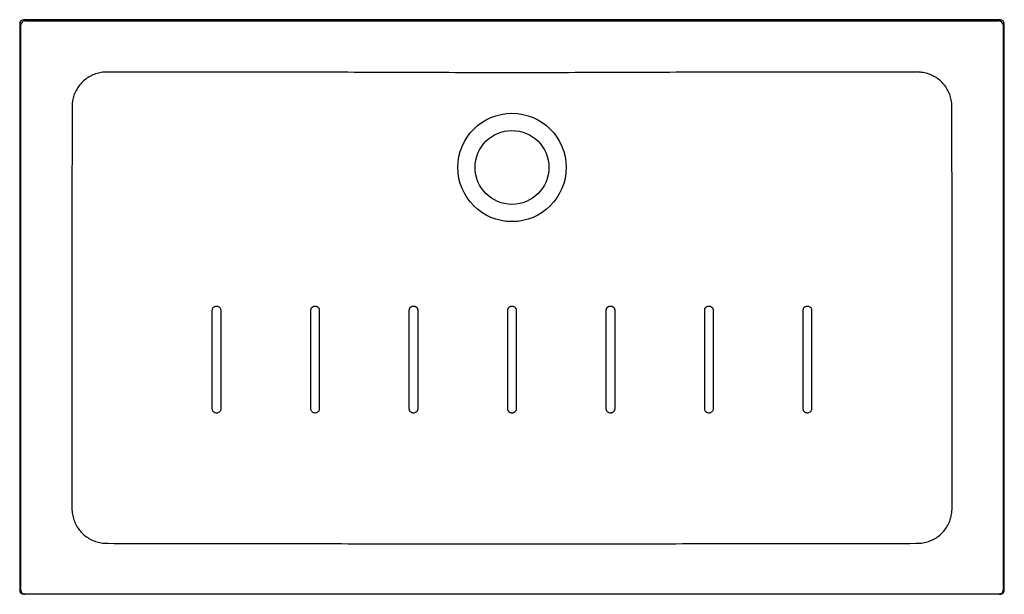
# Model space of a CAD drawing. Header units: millimetres. Extents: x 4340.73 to 4341.93, y 2804.17 to 2804.87.
import ezdxf

# ---------------------------------------------------------------- set-up
doc = ezdxf.new("R2010")
doc.units = ezdxf.units.MM
doc.layers.add('SANINDUSA', color=3, linetype='Continuous')

msp = doc.modelspace()

# ---------------------------------------------------------------- linework, layer by layer
at = {"layer": 'SANINDUSA'}
for p, q in [((4340.7253, 2804.8695), (4340.7253, 2804.1795)), ((4341.9203, 2804.8745), (4340.7303, 2804.8745)), ((4341.9253, 2804.1795), (4341.9253, 2804.8695)), ((4340.7317, 2804.1745), (4340.7303, 2804.1745)), ((4341.9203, 2804.1745), (4341.9189, 2804.1745))]:
    msp.add_line(p, q, dxfattribs=at)
for radius in [0.066, 0.045]:
    msp.add_circle((4341.3253, 2804.6945), radius, dxfattribs=at)
for centre, start, end in [((4340.7317, 2804.8681), 90.0818, 179.9182), ((4341.9189, 2804.8681), 0.0818, 89.9182), ((4340.7317, 2804.1795), 179.9818, 269.9834), ((4341.9189, 2804.1795), 270.0166, 0.0182)]:
    msp.add_arc(centre, 0.005, start, end, dxfattribs=at)
for centre, major_axis, ratio, start_param, end_param in [((4340.7303, 2804.8695), (0.00354, -0.00354), 0.998783, 2.356803, 3.926382), ((4341.9203, 2804.8695), (-0.00354, -0.00354), 0.998783, 2.356803, 3.926382), ((4340.7303, 2804.1795), (0.005, 0), 0.999391, 3.141593, 4.712389), ((4341.9203, 2804.1795), (-0.005, 0), 0.999391, 1.570796, 3.141593)]:
    msp.add_ellipse(centre, major_axis=major_axis, ratio=ratio, start_param=start_param, end_param=end_param, dxfattribs=at)
for points, knots in [([(4340.7317, 2804.8731), (4340.8498, 2804.8731), (4341.0878, 2804.8731), (4341.4457, 2804.8731), (4341.7233, 2804.8731), (4341.8811, 2804.8731), (4341.9189, 2804.8731)], [0, 0, 0, 0, 0.298399, 0.601397, 0.904394, 1, 1, 1, 1]), ([(4340.7267, 2804.1795), (4340.7267, 2804.2309), (4340.7267, 2804.3422), (4340.7267, 2804.5135), (4340.7267, 2804.6917), (4340.7267, 2804.8099), (4340.7267, 2804.8681)], [0, 0, 0, 0, 0.223883, 0.485079, 0.746275, 1, 1, 1, 1]), ([(4341.9239, 2804.8681), (4341.9239, 2804.8099), (4341.9239, 2804.6917), (4341.9239, 2804.5135), (4341.9239, 2804.3422), (4341.9239, 2804.2309), (4341.9239, 2804.1795)], [0, 0, 0, 0, 0.253725, 0.514921, 0.776117, 1, 1, 1, 1]), ([(4340.8327, 2804.8107), (4340.8327, 2804.8107), (4340.8326, 2804.8107), (4340.8323, 2804.8107), (4340.8307, 2804.8107), (4340.8269, 2804.8106), (4340.8212, 2804.8096), (4340.8146, 2804.8074), (4340.8085, 2804.8042), (4340.8029, 2804.8), (4340.7981, 2804.7949), (4340.7942, 2804.789), (4340.7913, 2804.7825), (4340.7898, 2804.7765), (4340.7891, 2804.7713), (4340.7891, 2804.7684), (4340.7891, 2804.767), (4340.7891, 2804.767)], [0, 0, 0, 0, 0.000001, 0.003191, 0.015935, 0.066693, 0.167667, 0.268624, 0.367371, 0.466109, 0.568166, 0.670228, 0.773233, 0.876255, 0.938125, 0.999999, 1, 1, 1, 1]), ([(4341.8179, 2804.8107), (4341.7769, 2804.8107), (4341.7358, 2804.8107), (4341.6537, 2804.8106), (4341.6127, 2804.8105), (4341.5511, 2804.8104), (4341.5306, 2804.8104), (4341.4895, 2804.8103), (4341.469, 2804.8102), (4341.428, 2804.8101), (4341.4074, 2804.81), (4341.3766, 2804.8099), (4341.3664, 2804.8099), (4341.3459, 2804.8099), (4341.3356, 2804.8099), (4341.3151, 2804.8099), (4341.3048, 2804.8099), (4341.2843, 2804.8099), (4341.274, 2804.8099), (4341.2432, 2804.81), (4341.2227, 2804.8101), (4341.1817, 2804.8102), (4341.1611, 2804.8103), (4341.1201, 2804.8104), (4341.0996, 2804.8104), (4341.038, 2804.8105), (4340.9969, 2804.8106), (4340.9148, 2804.8107), (4340.8738, 2804.8107), (4340.8327, 2804.8107)], [0, 0, 0, 0, 0.125, 0.125, 0.25, 0.25, 0.3125, 0.3125, 0.375, 0.375, 0.4375, 0.4375, 0.46875, 0.46875, 0.5, 0.5, 0.53125, 0.53125, 0.5625, 0.5625, 0.625, 0.625, 0.6875, 0.6875, 0.75, 0.75, 0.875, 0.875, 1, 1, 1, 1]), ([(4341.8615, 2804.767), (4341.8615, 2804.767), (4341.8615, 2804.7671), (4341.8615, 2804.7674), (4341.8615, 2804.769), (4341.8614, 2804.7727), (4341.8605, 2804.7785), (4341.8583, 2804.7851), (4341.8551, 2804.7912), (4341.851, 2804.7967), (4341.8459, 2804.8016), (4341.84, 2804.8055), (4341.8335, 2804.8084), (4341.8275, 2804.81), (4341.8223, 2804.8106), (4341.8194, 2804.8109), (4341.8179, 2804.8107), (4341.8179, 2804.8107)], [0, 0, 0, 0, 0.000001, 0.003178, 0.015872, 0.066426, 0.166987, 0.26753, 0.365883, 0.464227, 0.566368, 0.668514, 0.771468, 0.874437, 0.937216, 0.999999, 1, 1, 1, 1]), ([(4340.7891, 2804.767), (4340.7891, 2804.7278), (4340.789, 2804.6271), (4340.7888, 2804.4649), (4340.789, 2804.3419), (4340.789, 2804.2803)], [0, 0, 0, 0, 0.241524, 0.62076, 1, 1, 1, 1]), ([(4341.8616, 2804.2803), (4341.8617, 2804.3196), (4341.8618, 2804.4203), (4341.8617, 2804.5517), (4341.8616, 2804.6747), (4341.8615, 2804.7363), (4341.8615, 2804.767)], [0, 0, 0, 0, 0.241702, 0.620849, 0.810425, 1, 1, 1, 1]), ([(4340.9601, 2804.5205), (4340.9602, 2804.521), (4340.9602, 2804.5216), (4340.9606, 2804.5227), (4340.9612, 2804.5238), (4340.9625, 2804.525), (4340.9638, 2804.5255), (4340.9651, 2804.5257), (4340.9664, 2804.5256), (4340.9681, 2804.525), (4340.9694, 2804.5238), (4340.9703, 2804.5223), (4340.9704, 2804.5211), (4340.9705, 2804.5205)], [0, 0, 0, 0, 0.093736, 0.107533, 0.214864, 0.322196, 0.429542, 0.461363, 0.568728, 0.676103, 0.783485, 0.890855, 1, 1, 1, 1]), ([(4340.9601, 2804.4005), (4340.9601, 2804.4025), (4340.9601, 2804.4125), (4340.9601, 2804.4285), (4340.9601, 2804.4465), (4340.9601, 2804.4618), (4340.9601, 2804.4858), (4340.9601, 2804.5058), (4340.9601, 2804.5205)], [0, 0, 0, 0, 0.0499965, 0.2499826, 0.3999257, 0.4999161, 0.6340086, 1, 1, 1, 1]), ([(4341.0801, 2804.5205), (4341.0801, 2804.5208), (4341.0802, 2804.5212), (4341.0803, 2804.5218), (4341.0804, 2804.5222), (4341.0807, 2804.5228), (4341.0808, 2804.5231), (4341.0812, 2804.5236), (4341.0814, 2804.5239), (4341.0819, 2804.5244), (4341.0821, 2804.5246), (4341.0827, 2804.525), (4341.083, 2804.5251), (4341.0836, 2804.5254), (4341.084, 2804.5255), (4341.0846, 2804.5256), (4341.085, 2804.5257), (4341.0856, 2804.5257), (4341.086, 2804.5256), (4341.0866, 2804.5255), (4341.087, 2804.5254), (4341.0874, 2804.5252), (4341.0876, 2804.5251), (4341.0879, 2804.525), (4341.088, 2804.5249), (4341.0885, 2804.5246), (4341.0887, 2804.5244), (4341.0892, 2804.5239), (4341.0894, 2804.5236), (4341.0898, 2804.5231), (4341.09, 2804.5228), (4341.0901, 2804.5223), (4341.0902, 2804.5221), (4341.0903, 2804.5218), (4341.0903, 2804.5217), (4341.0904, 2804.5212), (4341.0905, 2804.5208), (4341.0905, 2804.5205)], [0, 0, 0, 0, 0.0625, 0.0625, 0.125, 0.125, 0.1875, 0.1875, 0.25, 0.25, 0.3125, 0.3125, 0.375, 0.375, 0.4375, 0.4375, 0.5, 0.5, 0.5625, 0.5625, 0.625, 0.625, 0.65625, 0.65625, 0.6875, 0.6875, 0.75, 0.75, 0.8125, 0.8125, 0.875, 0.875, 0.90625, 0.90625, 0.9375, 0.9375, 1, 1, 1, 1]), ([(4341.0801, 2804.4005), (4341.0801, 2804.4165), (4341.0801, 2804.4365), (4341.0801, 2804.4621), (4341.0801, 2804.4862), (4341.0801, 2804.5062), (4341.0801, 2804.5205)], [0, 0, 0, 0, 0.399871, 0.499851, 0.641958, 1, 1, 1, 1]), ([(4341.0905, 2804.5205), (4341.0905, 2804.5005), (4341.0905, 2804.4805), (4341.0905, 2804.4405), (4341.0905, 2804.4205), (4341.0905, 2804.4005)], [0, 0, 0, 0, 0.5, 0.5, 1, 1, 1, 1]), ([(4341.2001, 2804.5205), (4341.2001, 2804.5208), (4341.2002, 2804.5212), (4341.2003, 2804.5218), (4341.2004, 2804.5221), (4341.2006, 2804.5226), (4341.2007, 2804.5228), (4341.2008, 2804.5231), (4341.2009, 2804.5232), (4341.2012, 2804.5236), (4341.2014, 2804.5239), (4341.2019, 2804.5244), (4341.2022, 2804.5246), (4341.2027, 2804.525), (4341.203, 2804.5251), (4341.2036, 2804.5254), (4341.204, 2804.5255), (4341.2046, 2804.5256), (4341.205, 2804.5256), (4341.2056, 2804.5256), (4341.206, 2804.5256), (4341.2067, 2804.5255), (4341.207, 2804.5254), (4341.2076, 2804.5251), (4341.2079, 2804.525), (4341.2085, 2804.5246), (4341.2087, 2804.5244), (4341.2092, 2804.5239), (4341.2094, 2804.5236), (4341.2098, 2804.5231), (4341.21, 2804.5228), (4341.2102, 2804.5223), (4341.2102, 2804.5221), (4341.2103, 2804.5218), (4341.2103, 2804.5216), (4341.2104, 2804.5212), (4341.2105, 2804.5208), (4341.2105, 2804.5205)], [0, 0, 0, 0, 0.0625, 0.0625, 0.125, 0.125, 0.15625, 0.15625, 0.1875, 0.1875, 0.25, 0.25, 0.3125, 0.3125, 0.375, 0.375, 0.4375, 0.4375, 0.5, 0.5, 0.5625, 0.5625, 0.625, 0.625, 0.6875, 0.6875, 0.75, 0.75, 0.8125, 0.8125, 0.875, 0.875, 0.90625, 0.90625, 0.9375, 0.9375, 1, 1, 1, 1]), ([(4341.2001, 2804.4005), (4341.2001, 2804.4205), (4341.2001, 2804.4405), (4341.2001, 2804.4805), (4341.2001, 2804.5005), (4341.2001, 2804.5205)], [0, 0, 0, 0, 0.5, 0.5, 1, 1, 1, 1]), ([(4341.2105, 2804.5205), (4341.2105, 2804.5185), (4341.2105, 2804.5025), (4341.2105, 2804.4825), (4341.2105, 2804.4578), (4341.2105, 2804.4338), (4341.2105, 2804.4138), (4341.2105, 2804.4005)], [0, 0, 0, 0, 0.0499842, 0.4002515, 0.5002186, 0.6666684, 1, 1, 1, 1]), ([(4341.3201, 2804.5205), (4341.3201, 2804.5208), (4341.3202, 2804.5212), (4341.3203, 2804.5218), (4341.3204, 2804.5221), (4341.3206, 2804.5226), (4341.3207, 2804.5228), (4341.3208, 2804.5231), (4341.3209, 2804.5232), (4341.3212, 2804.5236), (4341.3214, 2804.5239), (4341.3219, 2804.5244), (4341.3222, 2804.5246), (4341.3227, 2804.525), (4341.323, 2804.5251), (4341.3237, 2804.5254), (4341.324, 2804.5255), (4341.3246, 2804.5256), (4341.325, 2804.5256), (4341.3257, 2804.5256), (4341.326, 2804.5256), (4341.3267, 2804.5255), (4341.327, 2804.5254), (4341.3276, 2804.5251), (4341.3279, 2804.525), (4341.3285, 2804.5246), (4341.3287, 2804.5244), (4341.3292, 2804.5239), (4341.3294, 2804.5236), (4341.3298, 2804.5231), (4341.33, 2804.5228), (4341.3302, 2804.5223), (4341.3302, 2804.5221), (4341.3303, 2804.5218), (4341.3304, 2804.5216), (4341.3305, 2804.5211), (4341.3305, 2804.5208), (4341.3305, 2804.5205)], [0, 0, 0, 0, 0.0625, 0.0625, 0.125, 0.125, 0.15625, 0.15625, 0.1875, 0.1875, 0.25, 0.25, 0.3125, 0.3125, 0.375, 0.375, 0.4375, 0.4375, 0.5, 0.5, 0.5625, 0.5625, 0.625, 0.625, 0.6875, 0.6875, 0.75, 0.75, 0.8125, 0.8125, 0.875, 0.875, 0.90625, 0.90625, 0.9375, 0.9375, 1, 1, 1, 1]), ([(4341.3201, 2804.4005), (4341.3201, 2804.4205), (4341.3201, 2804.4405), (4341.3201, 2804.4805), (4341.3201, 2804.5005), (4341.3201, 2804.5205)], [0, 0, 0, 0, 0.5, 0.5, 1, 1, 1, 1]), ([(4341.3305, 2804.5205), (4341.3305, 2804.5005), (4341.3305, 2804.4805), (4341.3305, 2804.4405), (4341.3305, 2804.4205), (4341.3305, 2804.4005)], [0, 0, 0, 0, 0.5, 0.5, 1, 1, 1, 1]), ([(4341.4402, 2804.5205), (4341.4402, 2804.5208), (4341.4402, 2804.5212), (4341.4403, 2804.5218), (4341.4404, 2804.5221), (4341.4406, 2804.5226), (4341.4407, 2804.5228), (4341.4409, 2804.5231), (4341.4409, 2804.5232), (4341.4412, 2804.5236), (4341.4414, 2804.5239), (4341.4419, 2804.5244), (4341.4422, 2804.5246), (4341.4426, 2804.5249), (4341.4427, 2804.525), (4341.443, 2804.5251), (4341.4432, 2804.5252), (4341.4437, 2804.5254), (4341.444, 2804.5255), (4341.4447, 2804.5256), (4341.445, 2804.5256), (4341.4457, 2804.5256), (4341.446, 2804.5256), (4341.4467, 2804.5255), (4341.447, 2804.5254), (4341.4476, 2804.5251), (4341.4479, 2804.525), (4341.4485, 2804.5246), (4341.4487, 2804.5244), (4341.4492, 2804.5239), (4341.4494, 2804.5236), (4341.4498, 2804.5231), (4341.45, 2804.5228), (4341.4502, 2804.5223), (4341.4502, 2804.5221), (4341.4503, 2804.5218), (4341.4504, 2804.5216), (4341.4505, 2804.5212), (4341.4505, 2804.5208), (4341.4505, 2804.5205)], [0, 0, 0, 0, 0.0625, 0.0625, 0.125, 0.125, 0.15625, 0.15625, 0.1875, 0.1875, 0.25, 0.25, 0.3125, 0.3125, 0.34375, 0.34375, 0.375, 0.375, 0.4375, 0.4375, 0.5, 0.5, 0.5625, 0.5625, 0.625, 0.625, 0.6875, 0.6875, 0.75, 0.75, 0.8125, 0.8125, 0.875, 0.875, 0.90625, 0.90625, 0.9375, 0.9375, 1, 1, 1, 1]), ([(4341.4402, 2804.4005), (4341.4402, 2804.4025), (4341.4402, 2804.4125), (4341.4402, 2804.4385), (4341.4402, 2804.4765), (4341.4402, 2804.5065), (4341.4402, 2804.5205)], [0, 0, 0, 0, 0.049984, 0.249921, 0.649795, 1, 1, 1, 1]), ([(4341.4505, 2804.5205), (4341.4505, 2804.5005), (4341.4505, 2804.4805), (4341.4505, 2804.4405), (4341.4505, 2804.4205), (4341.4505, 2804.4005)], [0, 0, 0, 0, 0.5, 0.5, 1, 1, 1, 1]), ([(4341.5602, 2804.5205), (4341.5602, 2804.5208), (4341.5602, 2804.5212), (4341.5603, 2804.5218), (4341.5604, 2804.5222), (4341.5606, 2804.5226), (4341.5607, 2804.5228), (4341.5609, 2804.5231), (4341.5609, 2804.5232), (4341.5612, 2804.5236), (4341.5614, 2804.5239), (4341.5619, 2804.5244), (4341.5622, 2804.5246), (4341.5626, 2804.5249), (4341.5627, 2804.525), (4341.563, 2804.5251), (4341.5632, 2804.5252), (4341.5637, 2804.5254), (4341.564, 2804.5255), (4341.5647, 2804.5256), (4341.565, 2804.5257), (4341.5657, 2804.5257), (4341.566, 2804.5256), (4341.5667, 2804.5255), (4341.567, 2804.5254), (4341.5676, 2804.5251), (4341.5679, 2804.525), (4341.5685, 2804.5246), (4341.5688, 2804.5244), (4341.5692, 2804.5239), (4341.5694, 2804.5236), (4341.5698, 2804.5231), (4341.57, 2804.5228), (4341.5702, 2804.5223), (4341.5702, 2804.5221), (4341.5703, 2804.5218), (4341.5704, 2804.5217), (4341.5705, 2804.5212), (4341.5705, 2804.5208), (4341.5705, 2804.5205)], [0, 0, 0, 0, 0.0625, 0.0625, 0.125, 0.125, 0.15625, 0.15625, 0.1875, 0.1875, 0.25, 0.25, 0.3125, 0.3125, 0.34375, 0.34375, 0.375, 0.375, 0.4375, 0.4375, 0.5, 0.5, 0.5625, 0.5625, 0.625, 0.625, 0.6875, 0.6875, 0.75, 0.75, 0.8125, 0.8125, 0.875, 0.875, 0.90625, 0.90625, 0.9375, 0.9375, 1, 1, 1, 1]), ([(4341.5602, 2804.4005), (4341.5602, 2804.4205), (4341.5602, 2804.4405), (4341.5602, 2804.4805), (4341.5602, 2804.5005), (4341.5602, 2804.5205)], [0, 0, 0, 0, 0.5, 0.5, 1, 1, 1, 1]), ([(4341.5705, 2804.5205), (4341.5705, 2804.5185), (4341.5705, 2804.5025), (4341.5705, 2804.4825), (4341.5705, 2804.4445), (4341.5705, 2804.4205), (4341.5705, 2804.4005)], [0, 0, 0, 0, 0.049991, 0.400169, 0.500149, 1, 1, 1, 1]), ([(4341.6802, 2804.5205), (4341.6802, 2804.5211), (4341.6803, 2804.5222), (4341.6812, 2804.5238), (4341.6825, 2804.525), (4341.6838, 2804.5255), (4341.6851, 2804.5257), (4341.6865, 2804.5256), (4341.6882, 2804.5249), (4341.6895, 2804.5238), (4341.6903, 2804.5222), (4341.6905, 2804.5211), (4341.6905, 2804.5205)], [0, 0, 0, 0, 0.107352, 0.214703, 0.322049, 0.429403, 0.464891, 0.572273, 0.67966, 0.787057, 0.894443, 1, 1, 1, 1]), ([(4341.6905, 2804.5205), (4341.6905, 2804.5185), (4341.6905, 2804.5025), (4341.6905, 2804.4825), (4341.6905, 2804.4445), (4341.6905, 2804.4205), (4341.6905, 2804.4005)], [0, 0, 0, 0, 0.049996, 0.400094, 0.500084, 1, 1, 1, 1]), ([(4340.9705, 2804.4005), (4340.9705, 2804.4003), (4340.9704, 2804.3995), (4340.9701, 2804.3982), (4340.969, 2804.3968), (4340.9676, 2804.3957), (4340.9659, 2804.3952), (4340.9641, 2804.3953), (4340.9625, 2804.396), (4340.9612, 2804.3972), (4340.9603, 2804.3987), (4340.9602, 2804.3999), (4340.9601, 2804.4005)], [0, 0, 0, 0, 0.034902, 0.142251, 0.249604, 0.356964, 0.464319, 0.570485, 0.677878, 0.785261, 0.892631, 1, 1, 1, 1]), ([(4341.0905, 2804.4005), (4341.0904, 2804.4), (4341.0904, 2804.3994), (4341.09, 2804.3983), (4341.0894, 2804.3972), (4341.0881, 2804.396), (4341.0868, 2804.3955), (4341.0855, 2804.3953), (4341.0841, 2804.3953), (4341.0825, 2804.396), (4341.0812, 2804.3972), (4341.0803, 2804.3987), (4341.0802, 2804.3999), (4341.0801, 2804.4005)], [0, 0, 0, 0, 0.09373, 0.107564, 0.214959, 0.322355, 0.429727, 0.464329, 0.571664, 0.678988, 0.786302, 0.893631, 1, 1, 1, 1]), ([(4341.2105, 2804.4005), (4341.2105, 2804.4001), (4341.2105, 2804.3998), (4341.2103, 2804.3991), (4341.2102, 2804.3988), (4341.21, 2804.3983), (4341.21, 2804.3982), (4341.2098, 2804.3979), (4341.2097, 2804.3977), (4341.2094, 2804.3973), (4341.2092, 2804.3971), (4341.2087, 2804.3966), (4341.2085, 2804.3964), (4341.208, 2804.3961), (4341.2079, 2804.396), (4341.2076, 2804.3958), (4341.2074, 2804.3958), (4341.207, 2804.3956), (4341.2067, 2804.3955), (4341.206, 2804.3953), (4341.2056, 2804.3953), (4341.205, 2804.3953), (4341.2046, 2804.3953), (4341.204, 2804.3955), (4341.2036, 2804.3956), (4341.203, 2804.3958), (4341.2027, 2804.396), (4341.2022, 2804.3964), (4341.2019, 2804.3966), (4341.2014, 2804.3971), (4341.2012, 2804.3973), (4341.2008, 2804.3979), (4341.2007, 2804.3982), (4341.2005, 2804.3986), (4341.2004, 2804.3988), (4341.2003, 2804.3991), (4341.2003, 2804.3993), (4341.2002, 2804.3998), (4341.2001, 2804.4001), (4341.2001, 2804.4005)], [0, 0, 0, 0, 0.0625, 0.0625, 0.125, 0.125, 0.15625, 0.15625, 0.1875, 0.1875, 0.25, 0.25, 0.3125, 0.3125, 0.34375, 0.34375, 0.375, 0.375, 0.4375, 0.4375, 0.5, 0.5, 0.5625, 0.5625, 0.625, 0.625, 0.6875, 0.6875, 0.75, 0.75, 0.8125, 0.8125, 0.875, 0.875, 0.90625, 0.90625, 0.9375, 0.9375, 1, 1, 1, 1]), ([(4341.3305, 2804.4005), (4341.3305, 2804.4001), (4341.3305, 2804.3998), (4341.3303, 2804.3991), (4341.3302, 2804.3988), (4341.33, 2804.3983), (4341.33, 2804.3982), (4341.3298, 2804.3979), (4341.3297, 2804.3977), (4341.3294, 2804.3973), (4341.3292, 2804.3971), (4341.3287, 2804.3966), (4341.3285, 2804.3964), (4341.3281, 2804.3961), (4341.3279, 2804.396), (4341.3276, 2804.3958), (4341.3275, 2804.3958), (4341.327, 2804.3956), (4341.3267, 2804.3955), (4341.326, 2804.3953), (4341.3257, 2804.3953), (4341.325, 2804.3953), (4341.3246, 2804.3953), (4341.324, 2804.3955), (4341.3236, 2804.3956), (4341.323, 2804.3958), (4341.3227, 2804.396), (4341.3222, 2804.3964), (4341.3219, 2804.3966), (4341.3214, 2804.3971), (4341.3212, 2804.3973), (4341.3208, 2804.3979), (4341.3207, 2804.3982), (4341.3205, 2804.3986), (4341.3204, 2804.3988), (4341.3203, 2804.3991), (4341.3203, 2804.3993), (4341.3202, 2804.3998), (4341.3201, 2804.4001), (4341.3201, 2804.4005)], [0, 0, 0, 0, 0.0625, 0.0625, 0.125, 0.125, 0.15625, 0.15625, 0.1875, 0.1875, 0.25, 0.25, 0.3125, 0.3125, 0.34375, 0.34375, 0.375, 0.375, 0.4375, 0.4375, 0.5, 0.5, 0.5625, 0.5625, 0.625, 0.625, 0.6875, 0.6875, 0.75, 0.75, 0.8125, 0.8125, 0.875, 0.875, 0.90625, 0.90625, 0.9375, 0.9375, 1, 1, 1, 1]), ([(4341.4505, 2804.4005), (4341.4505, 2804.4001), (4341.4505, 2804.3998), (4341.4503, 2804.3991), (4341.4502, 2804.3988), (4341.45, 2804.3983), (4341.45, 2804.3982), (4341.4498, 2804.3979), (4341.4497, 2804.3977), (4341.4494, 2804.3973), (4341.4492, 2804.3971), (4341.4487, 2804.3966), (4341.4485, 2804.3964), (4341.4479, 2804.396), (4341.4476, 2804.3958), (4341.447, 2804.3956), (4341.4467, 2804.3955), (4341.446, 2804.3953), (4341.4457, 2804.3953), (4341.445, 2804.3953), (4341.4446, 2804.3953), (4341.444, 2804.3955), (4341.4437, 2804.3956), (4341.443, 2804.3958), (4341.4427, 2804.396), (4341.4422, 2804.3964), (4341.4419, 2804.3966), (4341.4414, 2804.3971), (4341.4412, 2804.3973), (4341.4408, 2804.3979), (4341.4407, 2804.3982), (4341.4405, 2804.3986), (4341.4404, 2804.3988), (4341.4403, 2804.3991), (4341.4403, 2804.3993), (4341.4402, 2804.3998), (4341.4402, 2804.4001), (4341.4402, 2804.4005)], [0, 0, 0, 0, 0.0625, 0.0625, 0.125, 0.125, 0.15625, 0.15625, 0.1875, 0.1875, 0.25, 0.25, 0.3125, 0.3125, 0.375, 0.375, 0.4375, 0.4375, 0.5, 0.5, 0.5625, 0.5625, 0.625, 0.625, 0.6875, 0.6875, 0.75, 0.75, 0.8125, 0.8125, 0.875, 0.875, 0.90625, 0.90625, 0.9375, 0.9375, 1, 1, 1, 1]), ([(4341.5705, 2804.4005), (4341.5705, 2804.4003), (4341.5705, 2804.3995), (4341.5701, 2804.3982), (4341.5691, 2804.3968), (4341.5676, 2804.3957), (4341.5659, 2804.3952), (4341.5642, 2804.3953), (4341.5625, 2804.396), (4341.5612, 2804.3972), (4341.5603, 2804.3987), (4341.5602, 2804.3999), (4341.5602, 2804.4005)], [0, 0, 0, 0, 0.032982, 0.140348, 0.247692, 0.355041, 0.462408, 0.57036, 0.677753, 0.785168, 0.892586, 1, 1, 1, 1]), ([(4341.6905, 2804.4005), (4341.6905, 2804.4003), (4341.6905, 2804.3996), (4341.6901, 2804.3982), (4341.6891, 2804.3968), (4341.6877, 2804.3958), (4341.6859, 2804.3952), (4341.6842, 2804.3953), (4341.6825, 2804.396), (4341.6812, 2804.3972), (4341.6803, 2804.3987), (4341.6802, 2804.3999), (4341.6802, 2804.4005)], [0, 0, 0, 0, 0.032676, 0.140069, 0.247453, 0.354829, 0.462218, 0.570488, 0.677849, 0.785223, 0.892611, 1, 1, 1, 1]), ([(4340.789, 2804.2803), (4340.789, 2804.2803), (4340.789, 2804.2803), (4340.789, 2804.2799), (4340.789, 2804.2783), (4340.7892, 2804.2745), (4340.7901, 2804.2686), (4340.7924, 2804.2619), (4340.7957, 2804.2557), (4340.8, 2804.2502), (4340.8052, 2804.2454), (4340.8111, 2804.2415), (4340.8177, 2804.2387), (4340.8236, 2804.2372), (4340.8287, 2804.2366), (4340.8314, 2804.2366), (4340.8328, 2804.2366), (4340.8328, 2804.2366)], [0, 0, 0, 0, 0.000001, 0.003238, 0.016173, 0.067689, 0.170233, 0.27276, 0.373078, 0.473389, 0.575153, 0.676923, 0.779834, 0.882761, 0.941378, 0.999999, 1, 1, 1, 1]), ([(4341.8179, 2804.2366), (4341.8179, 2804.2366), (4341.818, 2804.2366), (4341.8183, 2804.2366), (4341.8199, 2804.2366), (4341.8238, 2804.2368), (4341.8296, 2804.2377), (4341.8364, 2804.24), (4341.8426, 2804.2433), (4341.8481, 2804.2476), (4341.8529, 2804.2528), (4341.8567, 2804.2588), (4341.8596, 2804.2653), (4341.861, 2804.2713), (4341.8616, 2804.2763), (4341.8616, 2804.279), (4341.8616, 2804.2803), (4341.8616, 2804.2803)], [0, 0, 0, 0, 0.000001, 0.003244, 0.016199, 0.067797, 0.170486, 0.273157, 0.373589, 0.474012, 0.575744, 0.677483, 0.780381, 0.883295, 0.941645, 0.999999, 1, 1, 1, 1]), ([(4340.8328, 2804.2366), (4340.8738, 2804.2365), (4340.9148, 2804.2365), (4340.9969, 2804.2363), (4341.038, 2804.2363), (4341.1201, 2804.2362), (4341.1611, 2804.2361), (4341.2432, 2804.236), (4341.2843, 2804.236), (4341.3664, 2804.236), (4341.4074, 2804.236), (4341.4895, 2804.2361), (4341.5306, 2804.2362), (4341.6127, 2804.2363), (4341.6537, 2804.2363), (4341.7358, 2804.2365), (4341.7768, 2804.2365), (4341.8179, 2804.2366)], [0, 0, 0, 0, 0.125, 0.125, 0.25, 0.25, 0.375, 0.375, 0.5, 0.5, 0.625, 0.625, 0.75, 0.75, 0.875, 0.875, 1, 1, 1, 1]), ([(4341.9189, 2804.1745), (4341.8014, 2804.1745), (4341.5639, 2804.1745), (4341.2065, 2804.1745), (4340.9283, 2804.1745), (4340.7701, 2804.1745), (4340.7317, 2804.1745)], [0, 0, 0, 0, 0.297075, 0.600073, 0.903071, 1, 1, 1, 1])]:
    msp.add_open_spline(points, degree=3, knots=knots, dxfattribs=at)
for points in [[(4340.9705, 2804.5205), (4340.9705, 2804.4805), (4340.9705, 2804.4405), (4340.9705, 2804.4005)], [(4341.6802, 2804.4005), (4341.6802, 2804.4405), (4341.6802, 2804.4805), (4341.6802, 2804.5205)]]:
    msp.add_open_spline(points, degree=3, dxfattribs=at)

doc.saveas('drawing.dxf')
